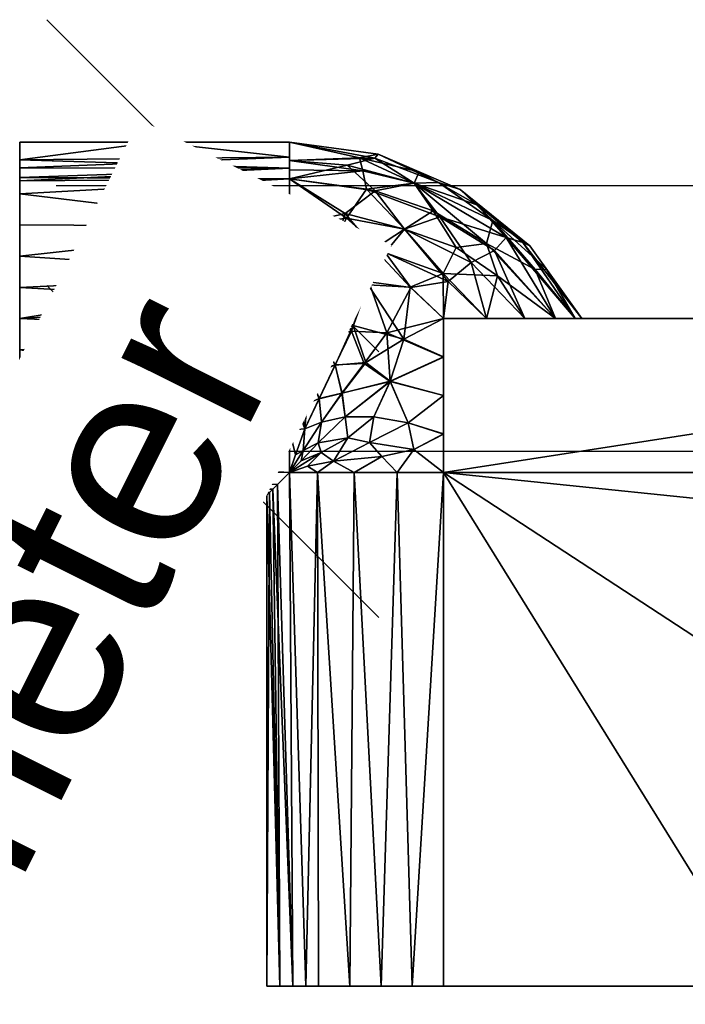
# Model space of a CAD drawing. Header units: millimetres. Extents: x -198 to 198, y -55 to 179.
# Tile 6 of 9: x -76 to -24, y 11 to 87. Entities that reach past the tile are written whole.
import ezdxf

# ---------------------------------------------------------------- set-up
doc = ezdxf.new("R2010")
doc.units = ezdxf.units.MM
doc.layers.add('P-SANR-FIXT', color=6, linetype='Continuous', lineweight=30)
doc.styles.add('Arial', font='arial.ttf', dxfattribs={"height": 14.6304})

msp = doc.modelspace()

# ---------------------------------------------------------------- linework, layer by layer
at = {"color": 1, "lineweight": 30}
for p, q in [((-48.024, 61.414, 35.416), (-73.896, 87.286, 35.416)), ((-12.192, 74.35, 35.416), (-73.152, 74.35, 35.416)), ((-60.96, 74.35, 35.416), (-60.96, 53.65, 35.416)), ((-48.024, 40.714, 35.416), (-73.896, 66.586, 35.416)), ((-12.192, 53.65, 35.416), (-73.152, 53.65, 35.416))]:
    msp.add_line(p, q, dxfattribs=at)

# ---------------------------------------------------------------- texts
at = {"color": 5, "lineweight": 30, "insert": (-106.306, -5.707, 33.751), "char_height": 14.6304, "width": 99.20583, "attachment_point": 2, "rotation": 135, "line_spacing_factor": 0.941778, "style": 'Arial', "bg_fill": 3, "box_fill_scale": 1.25, "bg_fill_color": 256, "bg_fill_true_color": 13158600, "bg_fill_transparency": 0}
msp.add_mtext('Diameter', dxfattribs=at)

# ---------------------------------------------------------------- meshes
at = {"layer": 'P-SANR-FIXT'}
mesh = msp.add_polyface(dxfattribs=at)
corners = [(-76, 77.75), (-70.75, 77.75), (-65.5, 77.75), (-60.25, 77.75), (-55, 77.75), (-55, 74.88, -8.407), (-55, 67.469, -13.305), (-55, 58.609, -12.649), (-55, 52, -6.713), (-55.931, 51.069, -4.676), (-56.537, 50.463, -2.411), (-56.75, 50.25), (-61.562, 50.25), (-66.375, 50.25), (-71.188, 50.25), (-76, 50.25), (-76, 54.277, -9.723), (-76, 64, -13.75), (-76, 73.723, -9.723), (-76, 52.264, -4.861), (-76, 59.139, -11.736), (-76, 68.861, -11.736), (-76, 74.991, -6.661), (-55, 76.576, -3.438), (-76, 76.371, -3.33), (-76, 51.629, -3.33), (-55, 71.174, -10.856), (-76, 56.708, -10.73), (-55, 55.305, -9.681), (-55, 63.039, -12.977), (-76, 53.27, -7.292), (-76, 66.431, -12.743), (-55, 75.728, -5.923), (-76, 71.292, -10.73), (-76, 61.569, -12.743)]
mesh.append_faces([[corners[k] for k in face] for face in [(24, 32, 22), (6, 21, 26), (26, 18, 5), (28, 27, 7), (32, 24, 23), (8, 30, 28), (27, 28, 16), (19, 9, 25), (7, 34, 29), (34, 7, 20)]], dxfattribs={"vtx0": -1, "vtx1": -1})
mesh.append_faces([[corners[k] for k in face] for face in [(25, 10, 13), (2, 23, 24)]], dxfattribs={"vtx0": -1, "vtx1": -1, "vtx2": -1})
mesh.append_faces([[corners[k] for k in face] for face in [(26, 33, 18), (17, 6, 29), (28, 30, 16), (26, 21, 33), (19, 8, 9), (6, 17, 31), (8, 19, 30)]], dxfattribs={"vtx0": -1, "vtx2": -1})
mesh.append_faces([[corners[k] for k in face] for face in [(1, 2, 24, 0)]], dxfattribs={"vtx1": -1})
mesh.append_faces([[corners[k] for k in face] for face in [(27, 20, 7), (18, 22, 5), (31, 21, 6), (32, 5, 22), (9, 10, 25), (34, 17, 29)]], dxfattribs={"vtx1": -1, "vtx2": -1})
mesh.append_faces([[corners[k] for k in face] for face in [(14, 15, 25, 13), (3, 4, 23, 2)]], dxfattribs={"vtx2": -1})
mesh.append_faces([[corners[k] for k in face] for face in [(10, 11, 12, 13)]], dxfattribs={"vtx3": -1})
mesh = msp.add_polyface(dxfattribs=at)
corners = [(-55, 77.75), (-60.25, 77.75), (-65.5, 77.75), (-70.75, 77.75), (-76, 77.75), (-76, 73.723, 9.723), (-76, 64, 13.75), (-76, 54.277, 9.723), (-76, 50.25), (-71.188, 50.25), (-66.375, 50.25), (-61.562, 50.25), (-56.75, 50.25), (-56.28, 50.72, 3.565), (-55, 52, 6.713), (-55, 58.609, 12.649), (-55, 67.469, 13.305), (-55, 74.88, 8.407), (-76, 68.861, 11.736), (-76, 59.139, 11.736), (-76, 52.264, 4.861), (-55, 76.576, 3.438), (-76, 75.736, 4.861), (-76, 74.73, 7.292), (-76, 51.629, 3.33), (-76, 76.371, 3.33), (-55, 71.174, 10.856), (-76, 53.27, 7.292), (-76, 56.708, 10.73), (-55, 55.305, 9.681), (-55, 63.039, 12.977), (-76, 61.569, 12.743), (-55, 65.254, 13.141), (-55, 75.728, 5.923), (-76, 71.292, 10.73), (-76, 66.431, 12.743)]
mesh.append_faces([[corners[k] for k in face] for face in [(29, 27, 14), (24, 13, 20), (26, 18, 16), (17, 5, 26), (7, 29, 28), (18, 26, 34), (23, 33, 22), (27, 29, 7), (33, 23, 17), (14, 20, 13), (15, 28, 29), (16, 35, 32), (30, 31, 15)]], dxfattribs={"vtx0": -1, "vtx1": -1})
mesh.append_faces([[corners[k] for k in face] for face in [(10, 13, 24), (21, 2, 25)]], dxfattribs={"vtx0": -1, "vtx1": -1, "vtx2": -1})
mesh.append_faces([[corners[k] for k in face] for face in [(30, 6, 31), (21, 25, 22), (16, 18, 35), (15, 19, 28), (26, 5, 34), (6, 30, 32), (15, 31, 19), (17, 23, 5)]], dxfattribs={"vtx0": -1, "vtx2": -1})
mesh.append_faces([[corners[k] for k in face] for face in [(1, 2, 21, 0), (9, 10, 24, 8)]], dxfattribs={"vtx1": -1})
mesh.append_faces([[corners[k] for k in face] for face in [(27, 20, 14), (33, 21, 22), (35, 6, 32)]], dxfattribs={"vtx1": -1, "vtx2": -1})
mesh.append_faces([[corners[k] for k in face] for face in [(11, 12, 13, 10), (3, 4, 25, 2)]], dxfattribs={"vtx2": -1})
mesh = msp.add_polyface(dxfattribs=at)
corners = [(-76, 50.25), (-76, 54.277, 9.723), (-76, 64, 13.75), (-76, 73.723, 9.723), (-76, 77.75), (-76, 73.723, -9.723), (-76, 64, -13.75), (-76, 54.277, -9.723)]
mesh.append_faces([[corners[k] for k in face] for face in [(1, 6, 7, 0)]], dxfattribs={"vtx0": -1})
mesh.append_faces([[corners[k] for k in face] for face in [(3, 4, 1, 2)]], dxfattribs={"vtx1": -1})
mesh.append_faces([[corners[k] for k in face] for face in [(5, 6, 1, 4)]], dxfattribs={"vtx1": -1, "vtx2": -1})
mesh = msp.add_polyface(dxfattribs=at)
corners = [(-55, 77.75), (-48.094, 76.807), (-41.695, 74.046), (-36.27, 69.67), (-32.217, 64), (-32.746, 64, -3.552), (-34.278, 64, -6.809), (-36.652, 64, -9.517), (-39.644, 64, -11.532), (-43, 64, -12.82), (-43, 58.019, -13.676), (-43, 52, -13.75), (-46.604, 52, -13.269), (-49.956, 52, -11.861), (-52.821, 52, -9.623), (-55, 52, -6.713), (-55, 52, -6.713), (-55, 52, -6.713), (-55, 52, -6.713), (-55, 52, -6.713), (-55, 52, -6.713), (-55, 52, -6.713), (-55, 52, -6.713), (-55, 58.609, -12.649), (-55, 67.469, -13.305), (-55, 74.88, -8.407), (-50.654, 56.346, -12.442), (-46.024, 70.973, -10.405), (-53.804, 55.418, -10.902), (-52.515, 53.561, -10.339), (-45.272, 74.551, -5.595), (-48.748, 54.334, -12.676), (-39.642, 69.855, -7.459), (-55, 55.305, -9.681), (-53.921, 53.717, -9.466), (-55, 76.315, -4.204), (-39.15, 71.651, -3.687), (-51.575, 52.884, -10.837), (-43, 55.009, -13.713), (-45.761, 55.887, -13.607), (-47.151, 59.12, -13.678), (-51.434, 60.375, -13.441), (-43.03, 67.51, -11.464), (-48.872, 66.622, -13.199), (-53.583, 52.496, -8.879), (-54.518, 53.377, -8.829), (-48.418, 56.337, -13.119), (-52.487, 55.938, -11.634), (-52.757, 54.311, -10.582), (-50.897, 58.182, -12.965), (-49.041, 60.579, -13.662), (-46.082, 62.392, -13.645), (-50.035, 63.466, -13.741), (-55, 63.039, -12.977), (-52.679, 57.751, -12.468), (-53.433, 59.68, -13.105), (-52.64, 62.536, -13.697), (-52.18, 65.68, -13.608), (-55, 71.174, -10.856), (-51.785, 68.578, -12.852), (-48.366, 69.422, -12.039), (-50.662, 72.184, -10.692), (-48.329, 73.965, -8.309), (-54.091, 52.909, -8.618), (-50.493, 75.941, -6.022), (-48.346, 76.489, -3.182), (-43.375, 74.604, -3.003), (-35.862, 67.817, -4.95), (-34.967, 67.844, -2.387), (-50.456, 54.7, -11.999), (-42.003, 69.547, -9.608), (-43.795, 72.384, -7.89), (-38.797, 67.32, -9.11), (-45.314, 53.808, -13.581), (-47.794, 53.256, -12.927), (-45.594, 66.454, -12.71), (-43, 61.009, -13.248)]
mesh.append_faces([[corners[k] for k in face] for face in [(0, 65, 35), (38, 39, 10), (3, 36, 2), (11, 73, 38), (4, 68, 3), (8, 72, 7), (24, 57, 53), (35, 64, 25), (2, 66, 1), (5, 68, 4), (7, 72, 6), (12, 73, 11), (10, 40, 76)]], dxfattribs={"vtx0": -1, "vtx1": -1})
mesh.append_faces([[corners[k] for k in face] for face in [(42, 27, 70), (59, 57, 24), (54, 28, 55), (28, 34, 45), (30, 65, 66), (63, 48, 29), (73, 39, 38), (27, 42, 60), (32, 30, 36), (46, 31, 69), (27, 61, 62), (65, 1, 66), (50, 40, 49), (73, 12, 74), (62, 25, 64), (54, 49, 47), (44, 37, 14), (31, 46, 39), (74, 13, 37), (73, 74, 31), (71, 62, 30), (40, 10, 39), (68, 67, 36), (70, 32, 72), (35, 65, 64), (34, 28, 47), (31, 37, 69), (26, 40, 46), (32, 6, 72), (48, 47, 26), (51, 76, 40), (67, 6, 32), (75, 42, 9), (51, 52, 43), (57, 56, 53), (59, 43, 57), (55, 53, 56), (49, 41, 50), (37, 44, 29), (28, 45, 33), (39, 46, 40), (69, 48, 26), (34, 47, 48), (26, 47, 49), (69, 29, 48), (26, 49, 40), (41, 49, 54), (40, 50, 51), (50, 41, 52), (75, 9, 51), (50, 52, 51), (61, 60, 59), (55, 41, 54), (28, 23, 55), (54, 47, 28), (41, 55, 56), (56, 52, 41), (52, 56, 57), (52, 57, 43), (61, 59, 58), (43, 59, 60), (75, 43, 60), (61, 27, 60), (70, 27, 71), (30, 62, 64), (62, 61, 25), (48, 63, 34), (30, 64, 65), (66, 36, 30), (66, 2, 36), (5, 67, 68), (36, 67, 32), (3, 68, 36), (46, 69, 26), (29, 69, 37), (72, 8, 42), (32, 70, 71), (32, 71, 30), (62, 71, 27), (42, 70, 72), (39, 73, 31), (31, 74, 37), (42, 75, 60), (43, 75, 51)]], dxfattribs={"vtx0": -1, "vtx1": -1, "vtx2": -1})
mesh.append_faces([[corners[k] for k in face] for face in [(37, 13, 14), (55, 23, 53), (59, 24, 58), (61, 58, 25), (74, 12, 13), (51, 9, 76)]], dxfattribs={"vtx0": -1, "vtx2": -1})
mesh.append_faces([[corners[k] for k in face] for face in [(16, 44, 14), (20, 45, 34), (18, 63, 29)]], dxfattribs={"vtx1": -1})
mesh.append_faces([[corners[k] for k in face] for face in [(33, 23, 28), (8, 9, 42), (5, 6, 67), (0, 1, 65)]], dxfattribs={"vtx1": -1, "vtx2": -1})
mesh.append_faces([[corners[k] for k in face] for face in [(45, 21, 33), (44, 17, 29), (63, 19, 34)]], dxfattribs={"vtx2": -1})
mesh = msp.add_polyface(dxfattribs=at)
corners = [(-32.217, 64), (-36.27, 69.67), (-41.695, 74.046), (-48.094, 76.807), (-55, 77.75), (-55, 74.88, 8.407), (-55, 67.469, 13.305), (-55, 58.609, 12.649), (-55, 52, 6.713), (-55, 52, 6.713), (-55, 52, 6.713), (-55, 52, 6.713), (-55, 52, 6.713), (-55, 52, 6.713), (-55, 52, 6.713), (-55, 52, 6.713), (-52.821, 52, 9.623), (-49.956, 52, 11.861), (-46.604, 52, 13.269), (-43, 52, 13.75), (-43, 57.998, 13.677), (-43, 64, 12.82), (-39.641, 64, 11.53), (-36.653, 64, 9.519), (-34.28, 64, 6.812), (-32.748, 64, 3.557), (-50.653, 56.347, 12.442), (-46.023, 70.973, 10.404), (-53.804, 55.418, 10.902), (-52.515, 53.562, 10.339), (-45.272, 74.551, 5.595), (-48.748, 54.334, 12.676), (-38.123, 70.314, 4.748), (-55, 55.305, 9.681), (-53.921, 53.717, 9.466), (-40.831, 68.361, 9.801), (-55, 76.315, 4.204), (-51.575, 52.884, 10.837), (-43, 54.999, 13.713), (-45.759, 55.874, 13.607), (-47.144, 59.104, 13.678), (-51.424, 60.398, 13.447), (-53.583, 52.496, 8.879), (-54.518, 53.377, 8.829), (-48.41, 56.343, 13.122), (-52.487, 55.938, 11.635), (-52.757, 54.311, 10.582), (-42.635, 66.88, 11.623), (-48.818, 66.866, 13.124), (-45.545, 66.42, 12.711), (-47.418, 62.894, 13.691), (-47.539, 69.142, 12.01), (-55, 71.174, 10.856), (-51.795, 69.353, 12.537), (-50.557, 71.832, 10.944), (-48.984, 74.07, 8.413), (-52.684, 57.761, 12.471), (-55, 63.039, 12.977), (-50.913, 58.187, 12.963), (-53.432, 59.711, 13.115), (-52.63, 62.568, 13.7), (-49.173, 60.494, 13.645), (-50.149, 63.011, 13.75), (-51.747, 65.545, 13.614), (-54.071, 57.143, 11.966), (-54.091, 52.909, 8.618), (-43.293, 71.924, 8.103), (-39.025, 69.297, 7.468), (-50.453, 54.705, 12.002), (-44.896, 75.423, 2.564), (-49.535, 76.521, 4.107), (-55, 75.598, 6.306), (-40.328, 72.848, 2.647), (-36.813, 69.918, 2.447), (-45.309, 53.801, 13.582), (-47.791, 53.257, 12.928), (-49.267, 75.499, 6.365), (-43, 60.999, 13.249)]
mesh.append_faces([[corners[k] for k in face] for face in [(34, 43, 10)]], dxfattribs={"vtx0": -1})
mesh.append_faces([[corners[k] for k in face] for face in [(4, 70, 3), (19, 74, 18), (24, 67, 23), (2, 72, 1), (5, 76, 71), (1, 73, 0), (38, 74, 19), (71, 76, 36), (77, 40, 20)]], dxfattribs={"vtx0": -1, "vtx1": -1})
mesh.append_faces([[corners[k] for k in face] for face in [(76, 70, 36), (35, 23, 67), (30, 72, 69), (1, 72, 73), (20, 40, 39), (35, 47, 22), (46, 45, 34), (48, 51, 53), (27, 35, 66), (54, 27, 55), (50, 49, 48), (49, 47, 51), (31, 74, 39), (75, 74, 31), (43, 28, 33), (34, 45, 28), (73, 72, 32), (56, 45, 58), (32, 66, 67), (70, 69, 3), (44, 39, 40), (31, 37, 75), (29, 42, 37), (26, 68, 44), (29, 37, 68), (46, 34, 65), (38, 39, 74), (59, 7, 64), (58, 26, 40), (31, 39, 44), (67, 66, 35), (28, 56, 64), (27, 51, 47), (37, 42, 16), (28, 43, 34), (31, 44, 68), (26, 44, 40), (28, 45, 56), (46, 68, 26), (45, 46, 26), (49, 21, 47), (47, 35, 27), (49, 50, 21), (59, 41, 60), (40, 77, 50), (51, 48, 49), (58, 61, 41), (41, 62, 60), (48, 53, 63), (54, 53, 51), (53, 54, 52), (27, 54, 51), (5, 54, 55), (30, 70, 76), (30, 55, 66), (41, 59, 56), (41, 56, 58), (41, 61, 62), (62, 48, 63), (58, 45, 26), (57, 59, 60), (50, 48, 62), (61, 40, 50), (61, 58, 40), (63, 60, 62), (50, 62, 61), (60, 63, 57), (6, 63, 53), (59, 64, 56), (28, 64, 33), (46, 65, 29), (27, 66, 55), (30, 66, 32), (67, 24, 32), (31, 68, 37), (46, 29, 68), (2, 69, 72), (30, 69, 70), (55, 30, 76), (32, 72, 30), (73, 32, 25), (75, 18, 74), (17, 75, 37), (55, 76, 5)]], dxfattribs={"vtx0": -1, "vtx1": -1, "vtx2": -1})
mesh.append_faces([[corners[k] for k in face] for face in [(69, 2, 3), (73, 25, 0), (37, 16, 17), (53, 52, 6), (54, 5, 52), (59, 57, 7), (75, 17, 18)]], dxfattribs={"vtx0": -1, "vtx2": -1})
mesh.append_faces([[corners[k] for k in face] for face in [(14, 16, 42), (13, 42, 29), (9, 43, 33), (12, 29, 65), (11, 65, 34)]], dxfattribs={"vtx1": -1})
mesh.append_faces([[corners[k] for k in face] for face in [(22, 23, 35), (21, 22, 47), (24, 25, 32), (7, 33, 64), (38, 20, 39), (77, 21, 50), (6, 57, 63), (4, 36, 70)]], dxfattribs={"vtx1": -1, "vtx2": -1})
mesh = msp.add_polyface(dxfattribs=at)
corners = [(-13.75, 12, 13.75), (-13.75, 49, 13.75), (-13.633, 56.546, 13.75), (-12.266, 64, 13.75), (-43, 64, 13.75), (-43, 52, 13.75), (-43, 12, 13.75), (-18.187, 12, 13.75)]
mesh.append_faces([[corners[k] for k in face] for face in [(2, 5, 1)]], dxfattribs={"vtx0": -1, "vtx1": -1})
mesh.append_faces([[corners[k] for k in face] for face in [(5, 6, 7)]], dxfattribs={"vtx2": -1})
mesh.append_faces([[corners[k] for k in face] for face in [(7, 0, 1, 5)]], dxfattribs={"vtx2": -1, "vtx3": -1})
mesh.append_faces([[corners[k] for k in face] for face in [(2, 3, 4, 5)]], dxfattribs={"vtx3": -1})
mesh = msp.add_polyface(dxfattribs=at)
corners = [(-43, 52, -13.75), (-43, 58.019, -13.676), (-43, 64, -12.82), (-43, 64, -13.75)]
mesh.append_faces([[corners[k] for k in face] for face in [(2, 3, 1), (0, 1, 3)]], dxfattribs={"vtx1": -1})
mesh = msp.add_polyface(dxfattribs=at)
corners = [(-12.266, 64, 13.75), (-10.866, 64, 10.757), (-8.866, 64, 8.116), (-6.296, 64, 6.031), (-3.273, 64, 4.688), (0, 64, 4.223), (3.276, 64, 4.689), (6.299, 64, 6.033), (8.869, 64, 8.12), (10.869, 64, 10.761), (12.266, 64, 13.75), (43, 64, 13.75), (43, 64, 12.82), (39.644, 64, 11.532), (36.652, 64, 9.517), (34.278, 64, 6.809), (32.746, 64, 3.552), (32.217, 64), (32.748, 64, -3.557), (34.28, 64, -6.812), (36.653, 64, -9.519), (39.641, 64, -11.53), (43, 64, -12.82), (43, 64, -13.75), (-43, 64, -13.75), (-43, 64, -12.82), (-39.644, 64, -11.532), (-36.652, 64, -9.517), (-34.278, 64, -6.809), (-32.746, 64, -3.552), (-32.217, 64), (-32.748, 64, 3.557), (-34.28, 64, 6.812), (-36.653, 64, 9.519), (-39.641, 64, 11.53), (-43, 64, 12.82), (-43, 64, 13.75)]
mesh.append_faces([[corners[k] for k in face] for face in [(15, 10, 14), (34, 0, 33), (17, 9, 16), (30, 2, 29), (4, 28, 3)]], dxfattribs={"vtx0": -1, "vtx1": -1})
mesh.append_faces([[corners[k] for k in face] for face in [(5, 20, 27)]], dxfattribs={"vtx0": -1, "vtx1": -1, "vtx2": -1})
mesh.append_faces([[corners[k] for k in face] for face in [(10, 13, 14), (16, 9, 10, 15), (29, 2, 3, 28), (19, 6, 7), (27, 20, 21, 26), (28, 4, 5, 27)]], dxfattribs={"vtx0": -1, "vtx2": -1})
mesh.append_faces([[corners[k] for k in face] for face in [(36, 0, 34, 35)]], dxfattribs={"vtx1": -1})
mesh.append_faces([[corners[k] for k in face] for face in [(32, 33, 0)]], dxfattribs={"vtx1": -1, "vtx2": -1})
mesh.append_faces([[corners[k] for k in face] for face in [(8, 9, 17, 18), (7, 8, 18, 19), (1, 2, 30, 31), (0, 1, 31, 32), (19, 20, 5, 6)]], dxfattribs={"vtx1": -1, "vtx3": -1})
mesh.append_faces([[corners[k] for k in face] for face in [(11, 12, 13, 10)]], dxfattribs={"vtx2": -1})
mesh.append_faces([[corners[k] for k in face] for face in [(24, 25, 26, 21)]], dxfattribs={"vtx2": -1, "vtx3": -1})
mesh.append_faces([[corners[k] for k in face] for face in [(21, 22, 23, 24)]], dxfattribs={"vtx3": -1})
mesh = msp.add_polyface(dxfattribs=at)
corners = [(43, 12, -13.75), (18.187, 12, -13.75), (-18.187, 12, -13.75), (-43, 12, -13.75), (-43, 52, -13.75), (-43, 64, -13.75), (43, 64, -13.75), (43, 52, -13.75)]
mesh.append_faces([[corners[k] for k in face] for face in [(1, 4, 7, 0)]], dxfattribs={"vtx0": -1, "vtx1": -1})
mesh.append_faces([[corners[k] for k in face] for face in [(5, 6, 7, 4), (2, 3, 4, 1)]], dxfattribs={"vtx2": -1})
mesh = msp.add_polyface(dxfattribs=at)
corners = [(-43, 64, 12.82), (-43, 57.998, 13.677), (-43, 52, 13.75), (-43, 64, 13.75)]
mesh.append_faces([[corners[k] for k in face] for face in [(3, 0, 1), (1, 2, 3)]], dxfattribs={"vtx2": -1})
mesh = msp.add_polyface(dxfattribs=at)
corners = [(-43, 12, 13.75), (-43, 52, 13.75), (-46.604, 52, 13.269), (-49.956, 52, 11.861), (-52.821, 52, 9.623), (-55, 52, 6.713), (-56.28, 50.72, 3.565), (-56.75, 50.25), (-56.537, 50.463, -2.411), (-55.931, 51.069, -4.676), (-55, 52, -6.713), (-52.821, 52, -9.623), (-49.956, 52, -11.861), (-46.604, 52, -13.269), (-43, 52, -13.75), (-43, 12, -13.75), (-52.723, 12, -9.723), (-56.75, 12), (-52.723, 12, 9.723), (-47.861, 12, -11.736), (-54.736, 12, -4.861), (-54.736, 12, 4.861), (-47.861, 12, 11.736), (-50.292, 12, -10.73), (-55.743, 12, -2.431), (-53.73, 12, -7.292), (-53.73, 12, 7.292), (-45.431, 12, 12.743), (-55.743, 12, 2.431), (-50.292, 12, 10.73), (-45.431, 12, -12.743)]
mesh.append_faces([[corners[k] for k in face] for face in [(30, 14, 15)]], dxfattribs={"vtx0": -1})
mesh.append_faces([[corners[k] for k in face] for face in [(25, 11, 16), (12, 23, 11), (13, 19, 12), (28, 7, 17), (11, 25, 10), (9, 24, 8), (29, 4, 18), (6, 21, 5), (18, 4, 26), (7, 28, 6), (3, 22, 2), (24, 9, 20), (4, 29, 3), (14, 30, 13)]], dxfattribs={"vtx0": -1, "vtx1": -1})
mesh.append_faces([[corners[k] for k in face] for face in [(11, 23, 16), (12, 19, 23), (5, 21, 26), (2, 22, 27), (27, 1, 2)]], dxfattribs={"vtx0": -1, "vtx2": -1})
mesh.append_faces([[corners[k] for k in face] for face in [(0, 1, 27)]], dxfattribs={"vtx1": -1})
mesh.append_faces([[corners[k] for k in face] for face in [(7, 8, 17), (9, 10, 20), (25, 20, 10), (28, 21, 6), (24, 17, 8), (30, 19, 13), (4, 5, 26), (29, 22, 3)]], dxfattribs={"vtx1": -1, "vtx2": -1})
mesh = msp.add_polyface(dxfattribs=at)
corners = [(-43, 12, -13.75), (-18.187, 12, -13.75), (-22.8, 12), (-18.187, 12, 13.75), (-43, 12, 13.75), (-52.723, 12, 9.723), (-56.75, 12), (-52.723, 12, -9.723)]
mesh.append_faces([[corners[k] for k in face] for face in [(4, 2, 3)]], dxfattribs={"vtx0": -1})
mesh.append_faces([[corners[k] for k in face] for face in [(5, 6, 4)]], dxfattribs={"vtx1": -1})
mesh.append_faces([[corners[k] for k in face] for face in [(0, 1, 2, 4), (6, 7, 0, 4)]], dxfattribs={"vtx2": -1, "vtx3": -1})

# ---------------------------------------------------------------- next in the draw order: texts
at = {"color": 5, "lineweight": 30, "insert": (-87.22, 30.249, 15.733), "char_height": 14.6304, "width": 99.20583, "attachment_point": 2, "rotation": 63.43495, "line_spacing_factor": 0.941778, "style": 'Arial', "bg_fill": 3, "box_fill_scale": 1.25, "bg_fill_color": 256, "bg_fill_true_color": 13158600, "bg_fill_transparency": 0}
msp.add_mtext('Diameter', dxfattribs=at)

doc.saveas('drawing.dxf')
